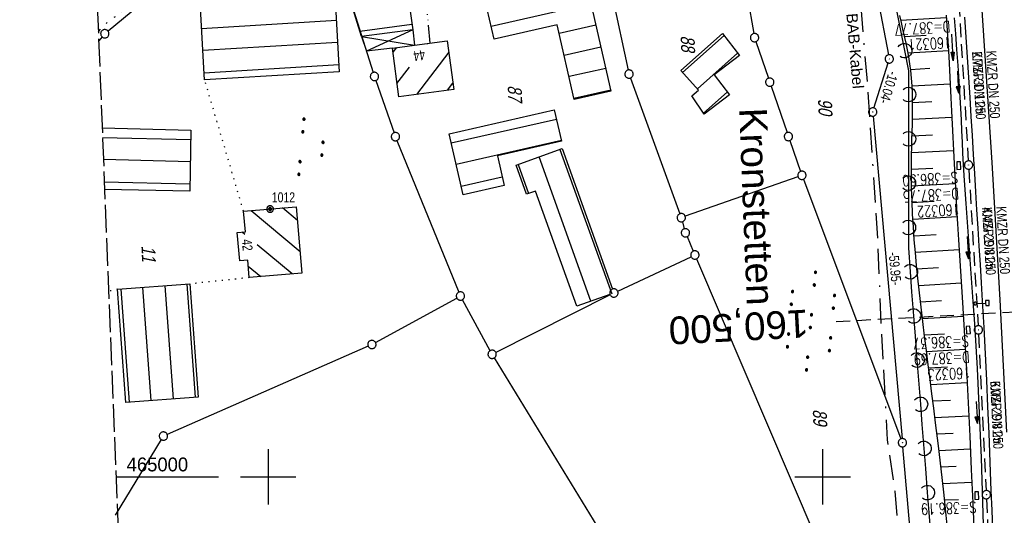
# Model space of a CAD drawing. Extents: x 511155 to 511479, y 464515 to 465450.
# Tile 26 of 41: x 511155 to 511333, y 464993 to 465083. Entities that reach past the tile are written whole.
import ezdxf
from ezdxf.enums import TextEntityAlignment as Align

# ---------------------------------------------------------------- set-up
doc = ezdxf.new("R2010")
doc.units = 0
doc.header["$LTSCALE"] = 10
doc.header["$MEASUREMENT"] = 0
for name, pattern in [('ACAD_ISO13W100', [36, 12, -3, 12, -3, 0, -3, 0, -3]), ('ACAD_ISO14W100', [25.5, 12, -3, 0.5, -3, 0.5, -3, 0.5, -3]), ('ACAD_ISO16W100', [73, 15, -6.5, 15, -6.5, 15, -7, 1, -7]), ('AUSGEZOGEN', [0]), ('LT00', [0]), ('LT14', [0.6, 0.5, -0.1]), ('LT17', [0.15, 0.1, -0.05]), ('PUNKTX2_STR', [0.6, 0.1, -0.5]), ('STRICHLINIE2', [0.375, 0.25, -0.125])]:
    doc.linetypes.add(name, pattern=pattern)
doc.layers.get('0').update_dxf_attribs({"linetype": 'LT00'})
for name, color, linetype in [('--EK_FBR', 1, 'LT00'), ('--EK_Halt-Pfeil', 4, 'LT00'), ('--EK_Haltung', 7, 'STRICHLINIE2'), ('--EK_Haltung-Text', 140, 'LT00'), ('--EK_Schacht-Text', 5, 'LT00'), ('--EK_ST-93-1', 30, 'LT17'), ('--EL_DFK_AB_L', 21, 'LT00'), ('--EL_DFK_AB_P', 7, 'LT00'), ('--EL_Halt-Pfeil', 4, 'LT00'), ('--EL_Haltung', 182, 'STRICHLINIE2'), ('--EL_Haltung-Text', 182, 'LT00'), ('ABSTAND', 8, 'LT00'), ('BAB-KABEL', 220, 'ACAD_ISO16W100'), ('BAB-KABEL_TEXT', 221, 'Continuous'), ('DFK_AB_L', 21, 'LT00'), ('DFK_AB_P', 7, 'LT00'), ('DFK_BEB_SCHR', 254, 'LT00'), ('DFK_BEBAUUNG', 250, 'LT00'), ('DFK_FLUR_NR', 250, 'LT00'), ('DFK_GZPKT', 250, 'LT00'), ('DFK_HAUSNR', 250, 'LT00'), ('DFK_KATASTER', 250, 'LT00'), ('DFK_NUTZUNG', 250, 'LT00'), ('DFK_NUTZUNGSGRENZE', 70, 'PUNKTX2_STR'), ('DFK_TOPO-SYM', 252, 'LT00'), ('DFK_VERMPKT', 252, 'LT00'), ('GASLTG', 250, 'ACAD_ISO13W100'), ('LS-WAND_TEXT', 11, 'Continuous'), ('ORTSNAMEN', 152, 'Continuous'), ('PFEIL', 140, 'AUSGEZOGEN'), ('TELEKOM', 210, 'ACAD_ISO14W100'), ('V103_AFBR_BAB', 250, 'LT00'), ('V103_BOESCH', 250, 'LT00'), ('V103_BOSCHUNG', 250, 'LT00'), ('V103_GRABEN', 250, 'LT00'), ('V103_KA_PRUF', 182, 'LT00'), ('V103_LAERM', 11, 'LT00'), ('V103_LD_MARK', 250, 'LT00'), ('V103_RASTER', 250, 'LT00'), ('V103_SCHILD_K', 1, 'LT00'), ('V103_SINKK', 182, 'LT00')]:
    doc.layers.add(name, color=color, linetype=linetype)
doc.layers.add('-BLATT_103-RAND', color=7, linetype='LT14', plot=False)
doc.styles.add('Arial', font='ARIAL.TTF')
doc.styles.add('Beschrift', font='ARIAL.TTF')
doc.styles.add('Haltungsbeschriftung', font='ARIAL.TTF', dxfattribs={"width": 0.75})
doc.styles.add('schachtbeschriftung', font='romans.shx', dxfattribs={"width": 0.75, "height": 2})
doc.styles.get("Standard").update_dxf_attribs({"font": 'ARIAL.TTF'})

# ---------------------------------------------------------------- blocks, each defined once
blk = doc.blocks.new('SYMB7010')
at = {"color": 0, "linetype": 'ByBlock'}
for points in [[(-0.031408, 0.499213), (-0.093728, 0.49134), (-0.15457, 0.475719), (-0.212975, 0.452595), (-0.268021, 0.422333), (-0.31884, 0.385411), (-0.36463, 0.342411), (-0.40467, 0.29401), (-0.438329, 0.240973), (-0.465074, 0.184136), (-0.484486, 0.124395), (-0.496256, 0.062692), (-0.5002, 0)], [(-0.5002, 0), (-0.496256, -0.062692), (-0.484486, -0.124395), (-0.465075, -0.184136), (-0.438329, -0.240973), (-0.404671, -0.29401), (-0.36463, -0.342411), (-0.31884, -0.385411), (-0.268021, -0.422333), (-0.212975, -0.452595), (-0.154571, -0.475719), (-0.093728, -0.49134), (-0.031408, -0.499213), (0.031408, -0.499213)], [(0.5002, 0), (0.496256, 0.062692), (0.484485, 0.124395), (0.465074, 0.184136), (0.438329, 0.240973), (0.40467, 0.29401), (0.36463, 0.342411), (0.31884, 0.385411), (0.268021, 0.422333), (0.212975, 0.452595), (0.15457, 0.475719), (0.093728, 0.49134), (0.031408, 0.499213), (-0.031408, 0.499213)], [(0.031408, -0.499213), (0.093728, -0.491341), (0.15457, -0.475719), (0.212975, -0.452595), (0.268021, -0.422333), (0.31884, -0.385411), (0.36463, -0.342411), (0.404671, -0.294011), (0.438329, -0.240974), (0.465075, -0.184136), (0.484486, -0.124395), (0.496256, -0.062692), (0.500201, 0)]]:
    blk.add_lwpolyline(points, dxfattribs=at)
blk = doc.blocks.new('SYMB7005')
at = {"color": 0, "linetype": 'ByBlock'}
for p, q in [((-0.5005, 0), (-0.496554, -0.062729)), ((-0.22, -0.04784), (-0.22, 0.04784)), ((-0.2, -0.101888), (-0.2, 0.101888)), ((-0.18, -0.134415), (-0.18, 0.134415)), ((-0.16, -0.158785), (-0.16, 0.158786)), ((-0.14, -0.175417), (-0.14, 0.175417)), ((-0.12, -0.190319), (-0.12, 0.190319)), ((-0.1, -0.201009), (-0.1, 0.201009)), ((-0.08, -0.210244), (-0.08, 0.210244)), ((-0.06, -0.216311), (-0.06, 0.216311)), ((-0.04, -0.22156), (-0.04, 0.22156)), ((0.01073, 0.225245), (-0.032092, 0.223205)), ((-0.02, -0.22353), (-0.02, 0.22353)), ((0, -0.22539), (0, 0.22559)), ((0.02, -0.22353), (0.02, 0.22353)), ((0.04, -0.22156), (0.04, 0.22156)), ((0.06, -0.216311), (0.06, 0.216311)), ((0.08, -0.210244), (0.08, 0.210244)), ((0.1, -0.201009), (0.1, 0.201009)), ((0.12, -0.190319), (0.12, 0.190319)), ((0.14, -0.175417), (0.14, 0.175417)), ((0.16, -0.158785), (0.16, 0.158785)), ((0.18, -0.134415), (0.18, 0.134415)), ((0.2, -0.101888), (0.2, 0.101888)), ((0.22, -0.047839), (0.22, 0.04784))]:
    blk.add_line(p, q, dxfattribs=at)
for points in [[(0.5005, 0), (0.496553, 0.062729), (0.484776, 0.124469), (0.465353, 0.184246), (0.438592, 0.241118), (0.404913, 0.294187), (0.364849, 0.342616), (0.319031, 0.385642), (0.268181, 0.422586), (0.213103, 0.452866), (0.154663, 0.476004), (0.093784, 0.491635), (0.031427, 0.499512), (-0.031427, 0.499512), (-0.093784, 0.491635), (-0.154663, 0.476004), (-0.213103, 0.452866), (-0.268181, 0.422586), (-0.319031, 0.385642), (-0.364849, 0.342616), (-0.404913, 0.294187), (-0.438592, 0.241118), (-0.465353, 0.184246), (-0.484776, 0.124469), (-0.496554, 0.062729), (-0.5005, 0)], [(-0.032092, 0.223205), (-0.073754, 0.213098), (-0.11275, 0.195289), (-0.147671, 0.170422), (-0.177255, 0.139395), (-0.200432, 0.10333), (-0.216366, 0.063531), (-0.224479, 0.021435), (-0.224479, -0.021435)], [(0.2255, 0), (0.221425, 0.042676), (0.209347, 0.08381), (0.189703, 0.121915), (0.163202, 0.155613), (0.130803, 0.183687), (0.093676, 0.205122), (0.053164, 0.219144), (0.01073, 0.225245)], [(0.01073, -0.225245), (0.053164, -0.219144), (0.093676, -0.205122), (0.130803, -0.183687), (0.163202, -0.155613), (0.189703, -0.121915), (0.209347, -0.08381), (0.221425, -0.042676), (0.2255, 0)], [(0.031427, -0.499513), (0.093784, -0.491635), (0.154663, -0.476004), (0.213103, -0.452866), (0.268182, -0.422587), (0.319031, -0.385642), (0.364849, -0.342616), (0.404913, -0.294187), (0.438592, -0.241118), (0.465354, -0.184247), (0.484776, -0.124469), (0.496554, -0.062729), (0.500501, 0)], [(-0.496554, -0.062729), (-0.484776, -0.124469), (-0.465353, -0.184246), (-0.438592, -0.241118), (-0.404913, -0.294187), (-0.364849, -0.342616), (-0.319031, -0.385642), (-0.268182, -0.422586), (-0.213103, -0.452866), (-0.154663, -0.476004), (-0.093784, -0.491635), (-0.031427, -0.499513), (0.031427, -0.499513)], [(-0.224479, -0.021435), (-0.216366, -0.063531), (-0.200432, -0.10333), (-0.177255, -0.139395), (-0.147671, -0.170422), (-0.11275, -0.195289), (-0.073754, -0.213098), (-0.032092, -0.223205), (0.01073, -0.225245)]]:
    blk.add_lwpolyline(points, dxfattribs=at)
blk = doc.blocks.new('SYMB0003')
at = {"color": 0, "linetype": 'ByBlock'}
for p, q in [((-0.015712, 0), (0.010166, 0.012015)), ((0, -0.021257), (-0.015712, 0)), ((0.010166, 0.012015), (0, -0.021257))]:
    blk.add_line(p, q, dxfattribs=at)
for points in [[(-0.031395, 0.499013), (-0.093691, 0.491144), (-0.154509, 0.475528), (-0.21289, 0.452414), (-0.267913, 0.422164), (-0.318712, 0.385257), (-0.364484, 0.342274), (-0.404509, 0.293893), (-0.438154, 0.240877), (-0.464888, 0.184062), (-0.484292, 0.124345), (-0.496058, 0.062667), (-0.5, 0)], [(-0.5, 0), (-0.496058, -0.062667), (-0.484292, -0.124345), (-0.464888, -0.184062), (-0.438154, -0.240877), (-0.404509, -0.293893), (-0.364485, -0.342274), (-0.318712, -0.385257), (-0.267914, -0.422164), (-0.21289, -0.452414), (-0.154509, -0.475529), (-0.093691, -0.491144), (-0.031395, -0.499014), (0.031395, -0.499014)], [(0.5, 0), (0.496057, 0.062667), (0.484292, 0.124345), (0.464888, 0.184062), (0.438153, 0.240877), (0.404509, 0.293893), (0.364484, 0.342274), (0.318712, 0.385257), (0.267913, 0.422164), (0.21289, 0.452414), (0.154509, 0.475528), (0.093691, 0.491144), (0.031395, 0.499013), (-0.031395, 0.499013)], [(0.031395, -0.499014), (0.093691, -0.491144), (0.154509, -0.475529), (0.21289, -0.452414), (0.267914, -0.422164), (0.318712, -0.385257), (0.364485, -0.342274), (0.404509, -0.293893), (0.438154, -0.240877), (0.464889, -0.184062), (0.484292, -0.124345), (0.496058, -0.062667), (0.5, 0)]]:
    blk.add_lwpolyline(points, dxfattribs=at)
blk = doc.blocks.new('SYMB7111')
at = {"color": 0, "linetype": 'ByBlock'}
for p, q in [((-0.13, 0.202919), (-0.13, 0.177081)), ((-0.125, 0.172895), (-0.125, 0.207105)), ((-0.12, 0.209164), (-0.12, 0.170836)), ((-0.115, 0.170204), (-0.115, 0.209796)), ((-0.11, 0.209164), (-0.11, 0.170836)), ((-0.105, 0.172895), (-0.105, 0.207105)), ((-0.1, 0.202919), (-0.1, 0.177081)), ((-0.095, 0.189874), (-0.095, 0.190146)), ((0.1, 0.202919), (0.1, 0.177081)), ((0.105, 0.172895), (0.105, 0.207105)), ((0.11, 0.209164), (0.11, 0.170836)), ((0.115, 0.170204), (0.115, 0.209796)), ((0.12, 0.209164), (0.12, 0.170836)), ((0.125, 0.172895), (0.125, 0.207105)), ((0.13, 0.202919), (0.13, 0.177081)), ((0.135, 0.189874), (0.135, 0.190146)), ((-0.515, -0.177081), (-0.515, -0.202919)), ((-0.51, -0.207105), (-0.51, -0.172895)), ((-0.505, -0.170836), (-0.505, -0.209164)), ((-0.5, -0.209796), (-0.5, -0.170204)), ((-0.495, -0.170836), (-0.495, -0.209164)), ((-0.49, -0.207105), (-0.49, -0.172895)), ((-0.485, -0.177081), (-0.485, -0.202919)), ((-0.285, -0.177081), (-0.285, -0.202919)), ((-0.28, -0.207105), (-0.28, -0.172895)), ((-0.275, -0.170836), (-0.275, -0.209164)), ((-0.27, -0.209796), (-0.27, -0.170204)), ((-0.265, -0.170836), (-0.265, -0.209164)), ((-0.26, -0.207105), (-0.26, -0.172895)), ((-0.255, -0.177081), (-0.255, -0.202919)), ((0.255, -0.177081), (0.255, -0.202919)), ((0.26, -0.207105), (0.26, -0.172895)), ((0.265, -0.170836), (0.265, -0.209164)), ((0.27, -0.209796), (0.27, -0.170204)), ((0.275, -0.170836), (0.275, -0.209164)), ((0.28, -0.207105), (0.28, -0.172895)), ((0.285, -0.177081), (0.285, -0.202919)), ((0.485, -0.177081), (0.485, -0.202919)), ((0.49, -0.207105), (0.49, -0.172895)), ((0.495, -0.170836), (0.495, -0.209164)), ((0.5, -0.209796), (0.5, -0.170204)), ((0.505, -0.170836), (0.505, -0.209164)), ((0.51, -0.207105), (0.51, -0.172895)), ((0.515, -0.177081), (0.515, -0.202919)), ((-0.48, -0.190126), (-0.48, -0.189854)), ((-0.25, -0.190126), (-0.25, -0.189854)), ((0.29, -0.190126), (0.29, -0.189854)), ((0.52, -0.190126), (0.52, -0.189854))]:
    blk.add_line(p, q, dxfattribs=at)
for points in [[(-0.095, 0.19), (-0.096981, 0.198678), (-0.10253, 0.205637), (-0.11055, 0.209499), (-0.11945, 0.209499), (-0.12747, 0.205637), (-0.133019, 0.198678), (-0.135, 0.19), (-0.133019, 0.181322), (-0.12747, 0.174363), (-0.11945, 0.170501), (-0.11055, 0.170501), (-0.10253, 0.174363), (-0.096981, 0.181322), (-0.095, 0.19)], [(0.135, 0.19), (0.133019, 0.198678), (0.12747, 0.205637), (0.11945, 0.209499), (0.11055, 0.209499), (0.10253, 0.205637), (0.096981, 0.198678), (0.095, 0.19), (0.096981, 0.181322), (0.10253, 0.174363), (0.11055, 0.170501), (0.11945, 0.170501), (0.12747, 0.174363), (0.133019, 0.181322), (0.135, 0.19)], [(-0.48, -0.19), (-0.481981, -0.181322), (-0.48753, -0.174363), (-0.49555, -0.170501), (-0.50445, -0.170501), (-0.51247, -0.174363), (-0.518019, -0.181322), (-0.52, -0.19), (-0.518019, -0.198678), (-0.51247, -0.205637), (-0.50445, -0.209499), (-0.49555, -0.209499), (-0.48753, -0.205637), (-0.481981, -0.198678), (-0.48, -0.19)], [(-0.25, -0.19), (-0.251981, -0.181322), (-0.25753, -0.174363), (-0.26555, -0.170501), (-0.27445, -0.170501), (-0.28247, -0.174363), (-0.288019, -0.181322), (-0.29, -0.19), (-0.288019, -0.198678), (-0.28247, -0.205637), (-0.27445, -0.209499), (-0.26555, -0.209499), (-0.25753, -0.205637), (-0.251981, -0.198678), (-0.25, -0.19)], [(0.29, -0.19), (0.288019, -0.181322), (0.28247, -0.174363), (0.27445, -0.170501), (0.26555, -0.170501), (0.25753, -0.174363), (0.251981, -0.181322), (0.25, -0.19), (0.251981, -0.198678), (0.25753, -0.205637), (0.26555, -0.209499), (0.27445, -0.209499), (0.28247, -0.205637), (0.288019, -0.198678), (0.29, -0.19)], [(0.52, -0.19), (0.518019, -0.181322), (0.51247, -0.174363), (0.50445, -0.170501), (0.49555, -0.170501), (0.48753, -0.174363), (0.481981, -0.181322), (0.48, -0.19), (0.481981, -0.198678), (0.48753, -0.205637), (0.49555, -0.209499), (0.50445, -0.209499), (0.51247, -0.205637), (0.518019, -0.198678), (0.52, -0.19)]]:
    blk.add_lwpolyline(points, dxfattribs=at)
blk = doc.blocks.new('SYMB7110')
at = {"color": 0, "linetype": 'ByBlock'}
for p, q in [((-0.515, 0.392919), (-0.515, 0.367081)), ((-0.51, 0.362895), (-0.51, 0.397105)), ((-0.505, 0.399164), (-0.505, 0.360836)), ((-0.5, 0.360204), (-0.5, 0.399796)), ((-0.495, 0.399164), (-0.495, 0.360836)), ((-0.49, 0.362895), (-0.49, 0.397105)), ((-0.485, 0.392919), (-0.485, 0.367081)), ((-0.48, 0.379874), (-0.48, 0.380145)), ((-0.285, 0.392919), (-0.285, 0.367081)), ((-0.28, 0.362895), (-0.28, 0.397105)), ((-0.275, 0.399164), (-0.275, 0.360836)), ((-0.27, 0.360204), (-0.27, 0.399796)), ((-0.265, 0.399164), (-0.265, 0.360836)), ((-0.26, 0.362895), (-0.26, 0.397105)), ((-0.255, 0.392919), (-0.255, 0.367081)), ((-0.25, 0.379874), (-0.25, 0.380146)), ((0.255, 0.392919), (0.255, 0.367081)), ((0.26, 0.362895), (0.26, 0.397105)), ((0.265, 0.399164), (0.265, 0.360836)), ((0.27, 0.360204), (0.27, 0.399796)), ((0.275, 0.399164), (0.275, 0.360836)), ((0.28, 0.362895), (0.28, 0.397105)), ((0.285, 0.392919), (0.285, 0.367081)), ((0.29, 0.379874), (0.29, 0.380145)), ((0.485, 0.392919), (0.485, 0.367081)), ((0.49, 0.362895), (0.49, 0.397105)), ((0.495, 0.399164), (0.495, 0.360836)), ((0.5, 0.360204), (0.5, 0.399796)), ((0.505, 0.399164), (0.505, 0.360836)), ((0.51, 0.362895), (0.51, 0.397105)), ((0.515, 0.392919), (0.515, 0.367081)), ((0.52, 0.379874), (0.52, 0.380146)), ((-0.9, 0.012919), (-0.9, -0.012919)), ((-0.895, -0.017106), (-0.895, 0.017105)), ((-0.89, 0.019164), (-0.89, -0.019164)), ((-0.885, -0.019797), (-0.885, 0.019796)), ((-0.88, 0.019164), (-0.88, -0.019164)), ((-0.875, -0.017106), (-0.875, 0.017105)), ((-0.87, 0.012919), (-0.87, -0.012919)), ((-0.865, -0.000126), (-0.865, 0.000145)), ((-0.67, 0.012919), (-0.67, -0.012919)), ((-0.665, -0.017106), (-0.665, 0.017105)), ((-0.66, 0.019164), (-0.66, -0.019164)), ((-0.655, -0.019797), (-0.655, 0.019796)), ((-0.65, 0.019164), (-0.65, -0.019164)), ((-0.645, -0.017106), (-0.645, 0.017105)), ((-0.64, 0.012919), (-0.64, -0.012919)), ((-0.635, -0.000126), (-0.635, 0.000145)), ((-0.13, 0.012919), (-0.13, -0.012919)), ((-0.125, -0.017105), (-0.125, 0.017105)), ((-0.12, 0.019164), (-0.12, -0.019164)), ((-0.115, -0.019796), (-0.115, 0.019796)), ((-0.11, 0.019164), (-0.11, -0.019164)), ((-0.105, -0.017105), (-0.105, 0.017105)), ((-0.1, 0.012919), (-0.1, -0.012919)), ((-0.095, -0.000126), (-0.095, 0.000146)), ((0.1, 0.012919), (0.1, -0.012919)), ((0.105, -0.017105), (0.105, 0.017105)), ((0.11, 0.019164), (0.11, -0.019164)), ((0.115, -0.019796), (0.115, 0.019796)), ((0.12, 0.019164), (0.12, -0.019164)), ((0.125, -0.017105), (0.125, 0.017105)), ((0.13, 0.012919), (0.13, -0.012919)), ((0.135, -0.000126), (0.135, 0.000146)), ((0.64, 0.012919), (0.64, -0.012919)), ((0.645, -0.017105), (0.645, 0.017105)), ((0.65, 0.019164), (0.65, -0.019164)), ((0.655, -0.019796), (0.655, 0.019796)), ((0.66, 0.019164), (0.66, -0.019164)), ((0.665, -0.017105), (0.665, 0.017105)), ((0.67, 0.012919), (0.67, -0.012919)), ((0.675, -0.000126), (0.675, 0.000146)), ((0.87, 0.012919), (0.87, -0.012919)), ((0.875, -0.017105), (0.875, 0.017105)), ((0.88, 0.019164), (0.88, -0.019164)), ((0.885, -0.019796), (0.885, 0.019796)), ((0.89, 0.019164), (0.89, -0.019164)), ((0.895, -0.017105), (0.895, 0.017105)), ((0.9, 0.012919), (0.9, -0.012919)), ((0.905, -0.000126), (0.905, 0.000146)), ((-0.515, -0.367081), (-0.515, -0.392919)), ((-0.51, -0.397105), (-0.51, -0.362895)), ((-0.505, -0.360836), (-0.505, -0.399164)), ((-0.5, -0.399796), (-0.5, -0.360204)), ((-0.495, -0.360836), (-0.495, -0.399164)), ((-0.49, -0.397106), (-0.49, -0.362895)), ((-0.485, -0.367081), (-0.485, -0.392919)), ((-0.48, -0.380126), (-0.48, -0.379855)), ((-0.285, -0.367081), (-0.285, -0.392919)), ((-0.28, -0.397105), (-0.28, -0.362895)), ((-0.275, -0.360836), (-0.275, -0.399164)), ((-0.27, -0.399796), (-0.27, -0.360204)), ((-0.265, -0.360836), (-0.265, -0.399164)), ((-0.26, -0.397105), (-0.26, -0.362895)), ((-0.255, -0.367081), (-0.255, -0.392919)), ((-0.25, -0.380126), (-0.25, -0.379855)), ((0.255, -0.367081), (0.255, -0.392919)), ((0.26, -0.397105), (0.26, -0.362895)), ((0.265, -0.360836), (0.265, -0.399164)), ((0.27, -0.399796), (0.27, -0.360204)), ((0.275, -0.360836), (0.275, -0.399164)), ((0.28, -0.397105), (0.28, -0.362895)), ((0.285, -0.367081), (0.285, -0.392919)), ((0.29, -0.380126), (0.29, -0.379855)), ((0.485, -0.367081), (0.485, -0.392919)), ((0.49, -0.397105), (0.49, -0.362895)), ((0.495, -0.360836), (0.495, -0.399164)), ((0.5, -0.399796), (0.5, -0.360204)), ((0.505, -0.360836), (0.505, -0.399164)), ((0.51, -0.397105), (0.51, -0.362895)), ((0.515, -0.367081), (0.515, -0.392919)), ((0.52, -0.380126), (0.52, -0.379855))]:
    blk.add_line(p, q, dxfattribs=at)
for points in [[(-0.48, 0.38), (-0.481981, 0.388678), (-0.48753, 0.395637), (-0.49555, 0.399499), (-0.50445, 0.399499), (-0.51247, 0.395637), (-0.518019, 0.388678), (-0.52, 0.38), (-0.518019, 0.371322), (-0.51247, 0.364363), (-0.50445, 0.360501), (-0.49555, 0.360501), (-0.48753, 0.364363), (-0.481981, 0.371322), (-0.48, 0.38)], [(-0.25, 0.38), (-0.251981, 0.388678), (-0.25753, 0.395637), (-0.26555, 0.399499), (-0.27445, 0.399499), (-0.28247, 0.395637), (-0.288019, 0.388678), (-0.29, 0.38), (-0.288019, 0.371322), (-0.28247, 0.364363), (-0.27445, 0.360501), (-0.26555, 0.360501), (-0.25753, 0.364363), (-0.251981, 0.371322), (-0.25, 0.38)], [(0.29, 0.38), (0.288019, 0.388678), (0.28247, 0.395637), (0.27445, 0.399499), (0.26555, 0.399499), (0.25753, 0.395637), (0.251981, 0.388678), (0.25, 0.38), (0.251981, 0.371322), (0.25753, 0.364363), (0.26555, 0.360501), (0.27445, 0.360501), (0.28247, 0.364363), (0.288019, 0.371322), (0.29, 0.38)], [(0.52, 0.38), (0.518019, 0.388678), (0.51247, 0.395637), (0.50445, 0.399499), (0.495549, 0.399499), (0.48753, 0.395637), (0.481981, 0.388678), (0.48, 0.38), (0.481981, 0.371322), (0.48753, 0.364363), (0.495549, 0.360501), (0.50445, 0.360501), (0.51247, 0.364363), (0.518019, 0.371322), (0.52, 0.38)], [(-0.865, 0), (-0.866981, 0.008678), (-0.87253, 0.015637), (-0.88055, 0.019498), (-0.88945, 0.019498), (-0.89747, 0.015637), (-0.903019, 0.008678), (-0.905, 0)], [(-0.905, 0), (-0.903019, -0.008678), (-0.89747, -0.015637), (-0.88945, -0.019499), (-0.88055, -0.019499), (-0.87253, -0.015637), (-0.866981, -0.008678), (-0.865, 0)], [(-0.635, 0), (-0.636981, 0.008678), (-0.64253, 0.015637), (-0.65055, 0.019498), (-0.65945, 0.019498), (-0.66747, 0.015637), (-0.673019, 0.008678), (-0.675, 0)], [(-0.675, 0), (-0.673019, -0.008678), (-0.66747, -0.015637), (-0.65945, -0.019499), (-0.65055, -0.019499), (-0.64253, -0.015637), (-0.636981, -0.008678), (-0.635, 0)], [(-0.095, 0), (-0.096981, 0.008678), (-0.10253, 0.015637), (-0.11055, 0.019499), (-0.11945, 0.019499), (-0.12747, 0.015637), (-0.133019, 0.008678), (-0.135, 0)], [(-0.135, 0), (-0.133019, -0.008678), (-0.12747, -0.015637), (-0.11945, -0.019499), (-0.11055, -0.019499), (-0.10253, -0.015637), (-0.096981, -0.008678), (-0.095, 0)], [(0.135, 0), (0.133019, 0.008678), (0.12747, 0.015637), (0.11945, 0.019499), (0.11055, 0.019499), (0.10253, 0.015637), (0.096981, 0.008678), (0.095, 0)], [(0.095, 0), (0.096981, -0.008678), (0.10253, -0.015637), (0.11055, -0.019499), (0.11945, -0.019499), (0.12747, -0.015637), (0.133019, -0.008678), (0.135, 0)], [(0.675, 0), (0.673019, 0.008678), (0.66747, 0.015637), (0.65945, 0.019499), (0.65055, 0.019499), (0.64253, 0.015637), (0.636981, 0.008678), (0.635, 0)], [(0.635, 0), (0.636981, -0.008678), (0.64253, -0.015637), (0.65055, -0.019499), (0.65945, -0.019499), (0.66747, -0.015637), (0.673019, -0.008678), (0.675, 0)], [(0.905, 0), (0.903019, 0.008678), (0.89747, 0.015637), (0.88945, 0.019499), (0.88055, 0.019499), (0.87253, 0.015637), (0.866981, 0.008678), (0.865, 0)], [(0.865, 0), (0.866981, -0.008678), (0.87253, -0.015637), (0.88055, -0.019499), (0.88945, -0.019499), (0.89747, -0.015637), (0.903019, -0.008678), (0.905, 0)], [(-0.48, -0.38), (-0.481981, -0.371322), (-0.48753, -0.364363), (-0.49555, -0.360501), (-0.50445, -0.360501), (-0.51247, -0.364363), (-0.518019, -0.371322), (-0.52, -0.38), (-0.518019, -0.388678), (-0.51247, -0.395637), (-0.50445, -0.399499), (-0.49555, -0.399499), (-0.48753, -0.395637), (-0.481981, -0.388678), (-0.48, -0.38)], [(-0.25, -0.38), (-0.251981, -0.371322), (-0.25753, -0.364363), (-0.26555, -0.360501), (-0.27445, -0.360501), (-0.28247, -0.364363), (-0.288019, -0.371322), (-0.29, -0.38), (-0.288019, -0.388678), (-0.28247, -0.395637), (-0.27445, -0.399499), (-0.26555, -0.399499), (-0.25753, -0.395637), (-0.251981, -0.388678), (-0.25, -0.38)], [(0.29, -0.38), (0.288019, -0.371322), (0.28247, -0.364363), (0.27445, -0.360501), (0.26555, -0.360501), (0.25753, -0.364363), (0.251981, -0.371322), (0.25, -0.38), (0.251981, -0.388678), (0.25753, -0.395637), (0.26555, -0.399499), (0.27445, -0.399499), (0.28247, -0.395637), (0.288019, -0.388678), (0.29, -0.38)], [(0.52, -0.38), (0.518019, -0.371322), (0.51247, -0.364363), (0.50445, -0.360501), (0.495549, -0.360501), (0.48753, -0.364363), (0.481981, -0.371322), (0.48, -0.38), (0.481981, -0.388678), (0.48753, -0.395637), (0.495549, -0.399499), (0.50445, -0.399499), (0.51247, -0.395637), (0.518019, -0.388678), (0.52, -0.38)]]:
    blk.add_lwpolyline(points, dxfattribs=at)
blk = doc.blocks.new('Pfreil3')
at = {"layer": 'PFEIL'}
blk.add_hatch(color=256, dxfattribs=at).paths.add_polyline_path([(-1.55, 0.27), (-1.55, -0.27), (0, 0)])
for p, q in [((-1.55, 0), (-4.83, 0)), ((-1.55, -0.27), (-1.55, 0.27)), ((-1.55, 0.27), (0, 0)), ((0, 0), (-1.55, -0.27))]:
    blk.add_line(p, q, dxfattribs=at)
blk = doc.blocks.new('SYMB1263')
at = {"color": 0, "linetype": 'ByBlock'}
for p, q in [((0.014231, 0.098982), (-0.014231, 0.098982)), ((-0.014231, -0.098982), (0.014232, -0.098982))]:
    blk.add_line(p, q, dxfattribs=at)
for points in [[(0, 0.1), (0, 0.75), (0.18, 0.75), (0.18, 1), (-0.18, 1), (-0.18, 0.75), (0, 0.75)], [(-0.014231, 0.098982), (-0.041542, 0.090963), (-0.065486, 0.075575), (-0.084125, 0.054064), (-0.095949, 0.028173), (-0.1, 0)], [(-0.1, 0), (-0.095949, -0.028173), (-0.084125, -0.054064), (-0.065486, -0.075575), (-0.041541, -0.090963), (-0.014231, -0.098982)], [(0.1, 0), (0.095949, 0.028173), (0.084125, 0.054064), (0.065486, 0.075575), (0.041541, 0.090963), (0.014231, 0.098982)], [(0.014232, -0.098982), (0.041542, -0.090963), (0.065486, -0.075575), (0.084125, -0.054064), (0.095949, -0.028173), (0.1, 0)]]:
    blk.add_lwpolyline(points, dxfattribs=at)
blk = doc.blocks.new('SYMB7122')
at = {"color": 0, "linetype": 'ByBlock'}
for points in [[(-0.109975, -0.002365), (-0.106745, 0.026562), (-0.096041, 0.053629), (-0.078613, 0.076941), (-0.055681, 0.094866), (-0.028851, 0.106149), (0, 0.11)], [(0, 0.11), (0.028851, 0.106149), (0.055681, 0.094866), (0.078613, 0.076941), (0.096041, 0.053629), (0.106745, 0.026562), (0.109975, -0.002365)], [(-0.075234, -0.080249), (-0.093647, -0.057708), (-0.105504, -0.031126), (-0.109975, -0.002365)], [(0.109975, -0.002365), (0.105504, -0.031126), (0.093647, -0.057708), (0.075234, -0.080249)]]:
    blk.add_lwpolyline(points, dxfattribs=at)
blk = doc.blocks.new('SYMB0652')
at = {"color": 0, "linetype": 'ByBlock'}
blk.add_lwpolyline([(-0.15, -0.075), (0.15, -0.075), (0.15, 0.075), (-0.15, 0.075), (-0.15, -0.075)], dxfattribs=at)
blk = doc.blocks.new('SYMB0070')
at = {"color": 0, "linetype": 'ByBlock'}
for p, q in [((-0.5, 0), (0.2, 0)), ((0.5, 0), (0.2, 0.1)), ((0.2, 0.1), (0.2, 0)), ((0.468, 0), (0.21, 0.086)), ((0.21, 0.086), (0.21, -0.086)), ((0.21, -0.086), (0.468, 0)), ((0.22, -0.072), (0.437, 0)), ((0.23, -0.058), (0.405, 0)), ((0.24, -0.045), (0.374, 0)), ((0.342, 0), (0.25, 0.031)), ((0.25, 0.031), (0.25, -0.031)), ((0.25, -0.031), (0.342, 0)), ((0.26, -0.017), (0.31, 0)), ((0.27, -0.003), (0.279, 0))]:
    blk.add_line(p, q, dxfattribs=at)
for points in [[(0.2, 0), (0.2, -0.1), (0.5, 0)], [(0.437, 0), (0.22, 0.072), (0.22, -0.072)], [(0.405, 0), (0.23, 0.058), (0.23, -0.058)], [(0.374, 0), (0.24, 0.045), (0.24, -0.045)], [(0.31, 0), (0.26, 0.017), (0.26, -0.017)], [(0.279, 0), (0.27, 0.003), (0.27, -0.003)]]:
    blk.add_lwpolyline(points, dxfattribs=at)

msp = doc.modelspace()

# ---------------------------------------------------------------- linework, layer by layer
at = {"layer": '--EK_FBR'}
msp.add_lwpolyline([(511330.68, 464990.52), (511330.55, 464993.99), (511330.41, 464997.46), (511330.28, 465000.93), (511330.14, 465004.4), (511330, 465007.87), (511329.8, 465012.65), (511329.58, 465017.44), (511329.35, 465022.22), (511329.1, 465027), (511328.84, 465031.78), (511328.65, 465035.07), (511328.45, 465038.35), (511328.24, 465041.64), (511328.04, 465044.93), (511327.83, 465048.22), (511327.62, 465051.5), (511327.42, 465054.79), (511327.21, 465058.22), (511327, 465061.64), (511326.79, 465065.07), (511326.59, 465068.49), (511326.36, 465072.12), (511326.13, 465075.76), (511325.89, 465079.39), (511325.65, 465083.02)], dxfattribs=at)
at = {"layer": '--EK_Haltung'}
for p, q in [((511324.56, 465085.62), (511326.26, 465057.06)), ((511326.35, 465055.57), (511328.03, 465027.31)), ((511328.11, 465025.81), (511329.49, 464997.54)), ((511329.55, 464996.04), (511331.06, 464957.85))]:
    msp.add_line(p, q, dxfattribs=at)
at = {"layer": '--EK_ST-93-1', "ltscale": 2.5}
msp.add_line((511342.4, 465030.16), (511302.45, 465028), dxfattribs=at)
at = {"layer": '--EL_DFK_AB_L'}
for p, q in [((511309.25, 465066.6), (511311.79, 465074.75)), ((511309.1, 465065.13), (511314.31, 465006.92)), ((511320.39, 464939.06), (511314.45, 465005.42))]:
    msp.add_line(p, q, dxfattribs=at)
at = {"layer": '--EL_Haltung'}
for p, q in [((511324.56, 465085.62), (511326.26, 465057.06)), ((511326.35, 465055.57), (511328.03, 465027.31)), ((511328.11, 465025.81), (511329.49, 464997.54)), ((511329.55, 464996.04), (511331.06, 464957.85))]:
    msp.add_line(p, q, dxfattribs=at)
at = {"layer": '-BLATT_103-RAND'}
msp.add_lwpolyline([(511155.19, 465438.82), (511191.77, 464514.55), (511478.54, 464525.89), (511441.97, 465450.17), (511155.19, 465438.82)], dxfattribs=at)
at = {"layer": 'BAB-KABEL', "ltscale": 0.03, "flags": 128}
msp.add_lwpolyline([(511245.17, 465442.38), (511247.79, 465425.64), (511251.08, 465406.59), (511253.71, 465388.59), (511256.34, 465373.1), (511258.87, 465358.45), (511261.22, 465342.97), (511262.53, 465334.91), (511267.32, 465306.47), (511271.63, 465280.77), (511274.45, 465263.87), (511277.9, 465245.03), (511280.42, 465230.24), (511282.95, 465214.81), (511284.59, 465206.12), (511286.41, 465195.21), (511288.52, 465182.08), (511289.46, 465178.54), (511291.81, 465169.68), (511294.22, 465159.99), (511298.5, 465143.74), (511302.01, 465129.17), (511304.36, 465120.15), (511303.95, 465111.54), (511304.47, 465105.75), (511305.29, 465102.17), (511306.73, 465086.55), (511308.17, 465069.5), (511309.91, 465042.39), (511310.52, 465027.02), (511311.65, 465006.69), (511312.99, 464997.42), (511315.25, 464972.49), (511318.76, 464937.78), (511320.47, 464912.68), (511321.04, 464888.91), (511321.82, 464866.11), (511322.47, 464843.97), (511323.13, 464825.85), (511323.4, 464809.89), (511315.81, 464787.46), (511312.43, 464776.5), (511306.42, 464758.08), (511322.55, 464747.31), (511322.64, 464708.19), (511321.61, 464688.74), (511320.48, 464678.44), (511319.26, 464666.87), (511317.67, 464649.45), (511317.57, 464633.74), (511317.38, 464618.76), (511317.47, 464606.23), (511316.72, 464592.27), (511316.63, 464590.68), (511316.53, 464580.25), (511316.82, 464565.64), (511316.26, 464552.99), (511315.8, 464537.2), (511315.44, 464531.47), (511315.33, 464529.6), (511314.63, 464523.4), (511314.33, 464519.4)], dxfattribs=at)
at = {"layer": 'DFK_AB_L'}
for p, q in [((511305.44, 465109.59), (511311.87, 465076.21)), ((511309.25, 465066.6), (511311.79, 465074.75)), ((511309.1, 465065.13), (511314.31, 465006.92)), ((511320.39, 464939.06), (511314.45, 465005.42))]:
    msp.add_line(p, q, dxfattribs=at)
at = {"layer": 'DFK_BEB_SCHR'}
for p, q in [((511240.19, 465081.41), (511258.23, 465085.46)), ((511188, 465080.95), (511212.3, 465082.44)), ((511216.55, 465080.48), (511225.92, 465081.72)), ((511259.11, 465081.56), (511252.48, 465080.07)), ((511274.75, 465073.04), (511282.23, 465079.67)), ((511212.53, 465078.45), (511188.23, 465076.96)), ((511228.65, 465078.12), (511228.73, 465078.24)), ((511253.37, 465076.17), (511260, 465077.66)), ((511223.12, 465077.5), (511222.5, 465076.67)), ((511232.58, 465076.68), (511226.75, 465069.07)), ((511284.66, 465076.48), (511277.41, 465070.06)), ((511188.47, 465072.96), (511212.75, 465074.45)), ((511223.23, 465071.06), (511225.46, 465073.96)), ((511260.88, 465073.76), (511254.26, 465072.27)), ((511232.36, 465069.81), (511233.32, 465071.07)), ((511255.15, 465068.37), (511261.77, 465069.86)), ((511278.52, 465065.7), (511282.78, 465069.47)), ((511233.01, 465060.31), (511251.97, 465064.62)), ((511170.13, 465061.3), (511186.04, 465060.89)), ((511252.9, 465060.73), (511233.91, 465056.41)), ((511252.62, 465059.13), (511261.96, 465033.07)), ((511185.97, 465056.89), (511170.29, 465057.29)), ((511245.1, 465056.41), (511246.97, 465051.17)), ((511258.2, 465031.71), (511248.86, 465057.77)), ((511170.45, 465053.29), (511185.89, 465052.9)), ((511234.8, 465052.51), (511242.21, 465054.19)), ((511196.91, 465048.08), (511205.76, 465040.67)), ((511205.27, 465046.29), (511202.56, 465048.56)), ((511195.8, 465043.79), (511195.31, 465044.2)), ((511204.33, 465036.65), (511198.03, 465041.92)), ((511196.42, 465038.06), (511198.68, 465036.16)), ((511173.4, 465033.92), (511174.91, 465013.49)), ((511178.9, 465013.78), (511177.39, 465034.22)), ((511181.38, 465034.51), (511182.89, 465014.08)), ((511186.88, 465014.37), (511185.37, 465034.8))]:
    msp.add_line(p, q, dxfattribs=at)
at = {"layer": 'DFK_BEBAUUNG'}
for p, q in [((511216.85, 465079.53), (511226.4, 465077.93)), ((511216.85, 465079.53), (511217.71, 465076.85)), ((511226.06, 465080.73), (511217.71, 465076.85)), ((511226.06, 465080.73), (511226.4, 465077.93)), ((511222.4, 465077.4), (511217.71, 465076.85)), ((511253.01, 465059.27), (511262.1, 465033.92))]:
    msp.add_line(p, q, dxfattribs=at)
for points in [[(511238.24, 465089.94), (511256.29, 465094), (511261.82, 465069.64), (511255.21, 465068.13), (511252.12, 465081.64), (511240.73, 465079.04), (511238.24, 465089.94)], [(511187.72, 465085.71), (511212.03, 465087.2), (511212.83, 465073.12), (511188.54, 465071.7), (511187.72, 465085.71)], [(511215, 465085.33), (511225.24, 465086.69), (511226.06, 465080.73), (511216.85, 465079.53), (511215, 465085.33)], [(511274.44, 465073.39), (511281.95, 465080.04), (511284.98, 465076.06), (511280.41, 465072.58), (511283.17, 465068.96), (511278.64, 465065.52), (511276.41, 465068.83), (511277.62, 465069.83), (511274.44, 465073.39)], [(511226.4, 465077.93), (511232.31, 465078.71), (511233.47, 465069.96), (511223.55, 465068.65), (511222.4, 465077.4), (511226.4, 465077.93)], [(511232.63, 465061.97), (511251.57, 465066.28), (511252.92, 465060.64), (511241.34, 465057.98), (511242.57, 465052.64), (511235.16, 465050.94), (511232.63, 465061.97)], [(511170.06, 465063.03), (511186.07, 465062.63), (511185.87, 465051.59), (511170.5, 465051.92)], [(511261.64, 465032.96), (511255.69, 465030.81), (511248.2, 465051.61), (511246.61, 465051.04), (511244.72, 465056.28), (511253.01, 465059.27)], [(511196.6, 465035.98), (511196.32, 465039.15), (511194.87, 465039.02), (511194.43, 465044.12), (511195.9, 465044.25), (511195.56, 465047.96), (511205.06, 465048.78), (511206.09, 465036.8), (511196.6, 465035.98)], [(511185.85, 465034.84), (511187.36, 465014.41), (511174.36, 465013.45), (511172.85, 465033.88), (511185.85, 465034.84)]]:
    msp.add_lwpolyline(points, dxfattribs=at)
at = {"layer": 'DFK_KATASTER'}
for p, q in [((511282.92, 465106.8), (511287.59, 465080.05)), ((511259.61, 465098.36), (511264.92, 465073.46)), ((511213.69, 465089.58), (511218.94, 465073.01)), ((511176.65, 465085.04), (511171.12, 465080.49)), ((511170.04, 465079.45), (511169.44, 465078.76)), ((511287.96, 465078.6), (511290.22, 465071.98)), ((511219.42, 465071.59), (511222.7, 465062.14)), ((511265.34, 465072.02), (511274.24, 465047.5)), ((511290.7, 465070.56), (511293.58, 465062.16)), ((511223.23, 465060.74), (511234.39, 465033.35)), ((511294.07, 465060.74), (511296.01, 465055.16)), ((511295.55, 465054.2), (511275.21, 465047.05)), ((511296.52, 465053.75), (511314.12, 465006.87)), ((511274.7, 465046.08), (511275.05, 465044.79)), ((511275.55, 465043.38), (511276.67, 465040.76)), ((511263.03, 465033.53), (511276.28, 465039.75)), ((511277.26, 465039.38), (511305.7, 464972.86)), ((511219.37, 465024.27), (511234.01, 465032.3)), ((511240.03, 465022.79), (511235.03, 465032)), ((511261.68, 465032.87), (511241.06, 465022.47)), ((511218.02, 465023.61), (511181.8, 465007.67)), ((511240.78, 465021.49), (511322.56, 464887.58)), ((511180.72, 465006.73), (511172.42, 464993.12))]:
    msp.add_line(p, q, dxfattribs=at)
at = {"layer": 'DFK_NUTZUNGSGRENZE', "ltscale": 0.2}
for p, q in [((511195.56, 465047.96), (511188.54, 465071.7)), ((511196.6, 465035.98), (511185.85, 465034.84)), ((511172.85, 465033.88), (511171.23, 465033.51))]:
    msp.add_line(p, q, dxfattribs=at)
at = {"layer": 'GASLTG', "ltscale": 0.03, "flags": 128}
msp.add_lwpolyline([(511227.85, 465092.51), (511229.16, 465078.29)], dxfattribs=at)
at = {"layer": 'TELEKOM', "ltscale": 0.05, "flags": 128}
msp.add_lwpolyline([(511292.19, 465110.11), (511278.51, 465107.48), (511273.12, 465105.13), (511261.92, 465101.68), (511242.78, 465096.14), (511227.17, 465093.79), (511220.67, 465093.1), (511204.23, 465091.99), (511190.64, 465090.61), (511183.61, 465089.33), (511179.23, 465087.65), (511179.23, 465087.65), (511175.55, 465085.48), (511170.13, 465081.36), (511169.37, 465080.43)], dxfattribs=at)
at = {"layer": 'V103_AFBR_BAB'}
msp.add_lwpolyline([(511330.68, 464990.52), (511330.55, 464993.99), (511330.41, 464997.46), (511330.28, 465000.93), (511330.14, 465004.4), (511330, 465007.87), (511329.8, 465012.65), (511329.58, 465017.44), (511329.35, 465022.22), (511329.1, 465027), (511328.84, 465031.78), (511328.65, 465035.07), (511328.45, 465038.35), (511328.24, 465041.64), (511328.04, 465044.93), (511327.83, 465048.22), (511327.62, 465051.5), (511327.42, 465054.79), (511327.21, 465058.22), (511327, 465061.64), (511326.79, 465065.07), (511326.59, 465068.49), (511326.36, 465072.12), (511326.13, 465075.76), (511325.89, 465079.39), (511325.65, 465083.02)], dxfattribs=at)
at = {"layer": 'V103_BOESCH'}
msp.add_lwpolyline([(511322.72, 464988.89), (511322.28, 464993.07), (511321.83, 464997.25), (511321.36, 465001.43), (511320.87, 465005.61), (511320.37, 465009.78), (511320.04, 465012.39), (511319.71, 465015), (511319.37, 465017.61), (511319.04, 465020.22), (511318.71, 465022.82), (511318.38, 465025.43), (511318.06, 465028.04), (511317.75, 465030.65), (511317.45, 465033.26), (511317.17, 465035.87), (511316.94, 465038.19), (511316.73, 465040.5), (511316.53, 465042.81), (511316.36, 465045.13), (511316.22, 465047.45), (511316.12, 465049.77), (511316.04, 465052.09), (511316.01, 465054.42), (511316.01, 465056.75), (511316.03, 465058.14), (511316.07, 465059.53), (511316.11, 465060.92), (511316.15, 465062.31), (511316.19, 465063.7), (511316.21, 465065.08), (511316.23, 465066.47), (511316.22, 465067.85), (511316.18, 465069.23), (511316.12, 465070.61), (511316.02, 465071.98), (511315.88, 465073.35), (511315.72, 465074.6), (511315.52, 465075.85), (511315.29, 465077.09), (511315.04, 465078.34), (511314.76, 465079.58), (511314.48, 465080.82), (511314.19, 465082.05), (511313.89, 465083.29)], dxfattribs=at)
at = {"layer": 'V103_BOSCHUNG'}
for p, q in [((511322.3, 465082.91), (511314.1, 465082.4)), ((511318.64, 465079.68), (511314.79, 465079.44)), ((511322.67, 465076.91), (511315.4, 465076.48)), ((511319.35, 465073.71), (511315.86, 465073.51)), ((511323.01, 465070.9), (511316.12, 465070.53)), ((511319.69, 465067.72), (511316.22, 465067.54)), ((511323.31, 465064.9), (511316.2, 465064.54)), ((511319.79, 465061.71), (511316.13, 465061.53)), ((511323.6, 465058.9), (511316.04, 465058.52)), ((511319.87, 465055.71), (511316, 465055.52)), ((511323.9, 465052.92), (511316.03, 465052.5)), ((511320.1, 465049.71), (511316.13, 465049.49)), ((511324.25, 465046.96), (511316.28, 465046.48)), ((511320.46, 465043.73), (511316.48, 465043.49)), ((511324.62, 465040.97), (511316.73, 465040.5)), ((511320.91, 465037.74), (511317.01, 465037.51)), ((511325, 465034.98), (511317.32, 465034.52)), ((511321.41, 465031.76), (511317.65, 465031.54)), ((511325.36, 465028.99), (511318, 465028.55)), ((511321.95, 465025.78), (511318.36, 465025.57)), ((511325.71, 465023), (511318.74, 465022.59)), ((511322.49, 465019.8), (511319.11, 465019.62)), ((511326.04, 465016.99), (511319.5, 465016.64)), ((511323.03, 465013.82), (511319.88, 465013.67)), ((511326.34, 465010.98), (511320.25, 465010.68)), ((511323.56, 465007.84), (511320.62, 465007.7)), ((511326.63, 465004.99), (511320.98, 465004.71)), ((511324.05, 465001.86), (511321.32, 465001.73)), ((511326.91, 464998.99), (511321.66, 464998.75)), ((511324.51, 464995.87), (511321.99, 464995.77))]:
    msp.add_line(p, q, dxfattribs=at)
at = {"layer": 'V103_GRABEN'}
for points in [[(511322.27, 465083.36), (511322.51, 465079.63), (511322.73, 465075.9), (511322.94, 465072.16), (511323.14, 465068.43), (511323.25, 465066.06), (511323.37, 465063.69), (511323.48, 465061.32), (511323.59, 465058.95), (511323.71, 465056.58), (511323.83, 465054.21), (511323.99, 465051.37), (511324.15, 465048.52), (511324.32, 465045.68), (511324.5, 465042.83), (511324.68, 465039.99), (511324.86, 465037.15), (511325.04, 465034.3), (511325.21, 465031.46), (511325.57, 465025.43), (511325.91, 465019.41), (511326.22, 465013.38), (511326.52, 465007.35), (511326.8, 465001.32), (511327.07, 464995.29), (511327.32, 464989.26)], [(511329.03, 464991.37), (511328.91, 464995.4), (511328.77, 464999.44), (511328.63, 465003.47), (511328.47, 465007.5), (511328.3, 465011.53), (511328.12, 465015.56), (511327.91, 465019.59), (511327.69, 465023.62), (511327.44, 465027.65), (511327.17, 465031.68), (511326.99, 465034.2), (511326.8, 465036.72), (511326.6, 465039.25), (511326.41, 465041.77), (511326.21, 465044.29), (511326.03, 465046.81), (511325.85, 465049.34), (511325.68, 465051.86), (511325.52, 465054.39), (511325.41, 465056.41), (511325.3, 465058.43), (511325.2, 465060.45), (511325.11, 465062.47), (511325.01, 465064.49), (511324.9, 465066.51), (511324.79, 465068.54), (511324.62, 465071.41), (511324.43, 465074.28), (511324.22, 465077.15), (511324, 465080.02), (511323.78, 465082.89)]]:
    msp.add_lwpolyline(points, dxfattribs=at)
at = {"layer": 'V103_LAERM'}
msp.add_line((511315.45, 465053.03), (511315.45, 465045.03), dxfattribs=at)
for points in [[(511313.17, 465084.8), (511313.94, 465081.19), (511314.75, 465076.96)], [(511314.75, 465076.96), (511315.45, 465073.33), (511315.47, 465069.03)], [(511315.47, 465069.03), (511315.49, 465065.34), (511315.47, 465061.03)], [(511315.47, 465061.03), (511315.45, 465057.36), (511315.45, 465053.03)], [(511315.45, 465045.03), (511315.45, 465041.36), (511315.78, 465037.04)], [(511315.78, 465037.04), (511316.05, 465033.41), (511316.38, 465029.06)], [(511316.38, 465029.06), (511316.66, 465025.41), (511317, 465021.09)], [(511317, 465021.09), (511317.28, 465017.45), (511317.62, 465013.11)], [(511317.62, 465013.11), (511317.91, 465009.47), (511318.25, 465005.14)], [(511318.25, 465005.14), (511318.53, 465001.54), (511318.87, 464997.16)], [(511318.87, 464997.16), (511319.15, 464993.55), (511319.48, 464989.18)]]:
    msp.add_lwpolyline(points, dxfattribs=at)
at = {"layer": 'V103_LD_MARK'}
msp.add_lwpolyline([(511333.2, 465008.1), (511332.62, 465020.04), (511331.99, 465031.99), (511331.53, 465040.25), (511331.05, 465048.51), (511330.55, 465056.76), (511330.04, 465065.02), (511329.51, 465073.27), (511328.96, 465081.53), (511328.4, 465089.78)], dxfattribs=at)
at = {"layer": 'V103_RASTER'}
for p, q in [((511200, 465005), (511200, 464995)), ((511300, 464995), (511300, 465005)), ((511172.56, 465000), (511191.06, 465000)), ((511195, 465000), (511205, 465000)), ((511295, 465000), (511305, 465000))]:
    msp.add_line(p, q, dxfattribs=at)

# ---------------------------------------------------------------- block references
at = {"layer": '--EK_Halt-Pfeil', "yscale": 4, "zscale": 4}
for p, xscale, rotation in [((511324.41, 465071.28), 3.999999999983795, 273.4007199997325), ((511326.19, 465041.38), 3.999999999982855, 273.4077099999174), ((511327.8, 465011.63), 3.999999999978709, 272.7817200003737)]:
    msp.add_blockref('SYMB0070', p, dxfattribs=dict(at, xscale=xscale, rotation=rotation))
at = {"layer": '--EL_DFK_AB_P', "xscale": 1.500000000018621, "yscale": 1.5, "zscale": 1.5, "rotation": 264.7377099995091}
for p in [(511312.01, 465075.47), (511309.03, 465065.88), (511314.38, 465006.17)]:
    msp.add_blockref('SYMB0003', p, dxfattribs=at)
at = {"layer": '--EL_Halt-Pfeil', "yscale": 4, "zscale": 4}
for p, xscale, rotation in [((511324.41, 465071.28), 3.999999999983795, 273.4007199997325), ((511326.19, 465041.38), 3.999999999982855, 273.4077099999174), ((511327.8, 465011.63), 3.999999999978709, 272.7817200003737)]:
    msp.add_blockref('SYMB0070', p, dxfattribs=dict(at, xscale=xscale, rotation=rotation))
at = {"layer": 'DFK_AB_P', "xscale": 1.500000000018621, "yscale": 1.5, "zscale": 1.5, "rotation": 264.7377099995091}
for p in [(511312.01, 465075.47), (511309.03, 465065.88), (511314.38, 465006.17)]:
    msp.add_blockref('SYMB0003', p, dxfattribs=at)
at = {"layer": 'DFK_GZPKT', "xscale": 1.500000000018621, "yscale": 1.5, "zscale": 1.5, "rotation": 264.7377099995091}
for p in [(511170.54, 465080.01), (511287.72, 465079.31), (511219.17, 465072.3), (511265.08, 465072.73), (511290.46, 465071.27), (511222.95, 465061.43), (511293.82, 465061.45), (511296.26, 465054.45), (511274.5, 465046.8), (511275.25, 465044.07), (511276.96, 465040.07), (511234.67, 465032.66), (511262.35, 465033.21), (511218.71, 465023.91), (511240.39, 465022.13), (511181.11, 465007.37)]:
    msp.add_blockref('SYMB7010', p, dxfattribs=at)
at = {"layer": 'DFK_NUTZUNG', "xscale": 10.00000000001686, "yscale": 10, "zscale": 10, "rotation": 264.7377100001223}
for name, p in [('SYMB7111', (511207.89, 465059.43)), ('SYMB7110', (511297.89, 465028.13))]:
    msp.add_blockref(name, p, dxfattribs=at)
at = {"layer": 'DFK_VERMPKT', "xscale": 1.200000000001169, "yscale": 1.200000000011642, "zscale": 1.2, "rotation": 264.7377100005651}
msp.add_blockref('SYMB7005', (511200.35, 465048.37), dxfattribs=at)
at = {"layer": 'PFEIL', "rotation": 273.0000000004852}
msp.add_blockref('Pfreil3', (511323.53, 465075.14), dxfattribs=at)
at = {"layer": 'V103_KA_PRUF', "xscale": 1.499999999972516, "yscale": 1.5, "zscale": 1.5, "rotation": 272.266200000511}
for p in [(511326.31, 465056.31), (511328.08, 465026.56), (511329.52, 464996.79)]:
    msp.add_blockref('SYMB0003', p, dxfattribs=at)
at = {"layer": 'V103_LAERM', "yscale": 12, "zscale": 12}
for p, xscale, rotation in [((511314.75, 465076.96), 11.9999999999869, 280.8592199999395), ((511315.47, 465069.03), 12.00000000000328, 270.3109199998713), ((511315.47, 465061.03), 11.99999999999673, 269.6879400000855), ((511315.45, 465053.03), 12.00000000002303, 269.9959999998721), ((511315.45, 465045.03), 12.00000000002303, 269.9959999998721), ((511315.78, 465037.04), 11.99999999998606, 274.3194800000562), ((511316.38, 465029.06), 12.00000000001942, 274.3893700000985), ((511317, 465021.09), 12.00000000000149, 274.4033500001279), ((511317.62, 465013.11), 12.00000000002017, 274.5364100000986), ((511318.25, 465005.14), 11.99999999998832, 274.45589999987), ((511318.87, 464997.16), 12.00000000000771, 274.4698799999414)]:
    msp.add_blockref('SYMB7122', p, dxfattribs=dict(at, xscale=xscale, rotation=rotation))
at = {"layer": 'V103_SCHILD_K', "xscale": 2.499999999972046, "yscale": 2.5, "zscale": 2.5, "rotation": 272.2661999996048}
msp.add_blockref('SYMB1263', (511327.52, 465031.31), dxfattribs=at)
at = {"layer": 'V103_SINKK', "yscale": 4.5, "zscale": 4.5}
for p, xscale, rotation in [((511324.53, 465056.21), 4.499999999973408, 272.2661999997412), ((511326.25, 465026.53), 4.499999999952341, 273.8398986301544), ((511327.78, 464996.62), 4.499999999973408, 272.2661999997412)]:
    msp.add_blockref('SYMB0652', p, dxfattribs=dict(at, xscale=xscale, rotation=rotation))

# ---------------------------------------------------------------- texts
at = {"layer": '--EK_Haltung-Text', "style": 'Haltungsbeschriftung', "width": 0.75}
for s, rotation, p in [('2.7‰ 30.11m', -86.5993, (511326.93, 465076.75)), ('KMZR DN 250', -86.5993, (511329.48, 465076.91)), ('4.4‰ 29.81m', -86.5923, (511328.73, 465048.65)), ('KMZR DN 250', -86.5923, (511331.29, 465048.8)), ('6.0‰ 29.81m', -87.2183, (511330.2, 465017.26))]:
    msp.add_text(s, height=1.8, rotation=rotation, dxfattribs=at).set_placement(p)
at = {"layer": '--EK_Schacht-Text', "style": 'schachtbeschriftung', "width": 0.75}
for s, rotation, p in [('S=386.50', -176.5923, (511324.33, 465055.05)), ('D=387.75', -176.5923, (511324.5, 465052.17)), ('160322', -176.5923, (511324.67, 465049.3)), ('S=386.37', -177.2183, (511326.31, 465025.53)), ('D=387.69', -177.2183, (511326.45, 465022.65)), ('160323', -177.2183, (511326.59, 465019.77)), ('S=386.19', -177.7393, (511327.7, 464995.54))]:
    msp.add_text(s, height=2, rotation=rotation, dxfattribs=at).set_placement(p)
at = {"layer": '--EK_ST-93-1', "style": 'Beschrift'}
msp.add_text('160,500', height=5, rotation=-176.9487, dxfattribs=at).set_placement((511297.45, 465027.72), align=Align.MIDDLE_LEFT)
at = {"layer": '--EL_Haltung-Text', "style": 'Haltungsbeschriftung', "width": 0.75}
for rotation, p in [(-86.5993, (511326.93, 465076.75)), (-86.5923, (511328.73, 465048.65)), (-87.2183, (511330.2, 465017.26))]:
    msp.add_text('KMZR DN 250', height=1.8, rotation=rotation, dxfattribs=at).set_placement(p)
at = {"layer": 'ABSTAND', "width": 0.75}
for s, rotation, p in [(' -10.04-', -107.2608, (511312.12, 465073.9)), (' -59.95-', -84.8789, (511311.84, 465041.02))]:
    msp.add_text(s, height=1.8, rotation=rotation, dxfattribs=at).set_placement(p)
at = {"layer": 'BAB-KABEL_TEXT', "insert": (511304.81, 465076.82), "char_height": 2, "attachment_point": 8, "rotation": 274.8311, "style": 'Beschrift'}
msp.add_mtext('BAB-Kabel', dxfattribs=at)
at = {"layer": 'DFK_FLUR_NR', "oblique": 13.754, "width": 0.75}
for s, p in [('88', (511274.38, 465079.67)), ('87', (511243.2, 465070.69)), ('90', (511299.16, 465068.26)), ('11', (511177.14, 465041.74)), ('89', (511298.22, 465012.2))]:
    msp.add_text(s, height=2.5, rotation=272.2662, dxfattribs=at).set_placement(p)
at = {"layer": 'DFK_HAUSNR', "width": 0.75}
for s, rotation, p in [('44', -170.8893, (511228.15, 465077.13)), ('42', -85.0669, (511195.24, 465042.84))]:
    msp.add_text(s, height=1.8, rotation=rotation, dxfattribs=at).set_placement(p)
at = {"layer": 'DFK_TOPO-SYM', "width": 0.75}
msp.add_text('1012', height=1.8, rotation=0.0012, dxfattribs=at).set_placement((511200.66, 465049.58))
at = {"layer": 'ORTSNAMEN', "insert": (511289.92, 465066.76), "char_height": 5, "attachment_point": 1, "rotation": 272.2662, "style": 'Arial'}
msp.add_mtext('Kronstetten', dxfattribs=at)
at = {"layer": 'V103_RASTER', "width": 0.951}
msp.add_text(' 465000', height=2.5, rotation=-0.0005, dxfattribs=at).set_placement((511173.56, 465001))

# ---------------------------------------------------------------- next in the draw order: texts
at = {"layer": 'LS-WAND_TEXT', "insert": (511310.59, 465105.83), "char_height": 2.5, "attachment_point": 7, "rotation": 281.1551, "line_spacing_factor": 0.8, "style": 'Beschrift', "bg_fill": 3, "box_fill_scale": 1, "bg_fill_color": 256, "bg_fill_transparency": 7190816}
msp.add_mtext('{\\Q7;\\W0.8;LS-Wand h=8.0m}', dxfattribs=at)

# ---------------------------------------------------------------- next in the draw order: linework, layer by layer
at = {"layer": '--EL_DFK_AB_L'}
msp.add_line((511305.44, 465109.59), (511311.87, 465076.21), dxfattribs=at)

# ---------------------------------------------------------------- next in the draw order: texts
at = {"layer": '--EK_Schacht-Text', "style": 'schachtbeschriftung', "width": 0.75}
for s, p in [('D=387.77', (511322.94, 465082.31)), ('160321', (511323.11, 465079.44))]:
    msp.add_text(s, height=2, rotation=-176.5993, dxfattribs=at).set_placement(p)

doc.saveas('drawing.dxf')
